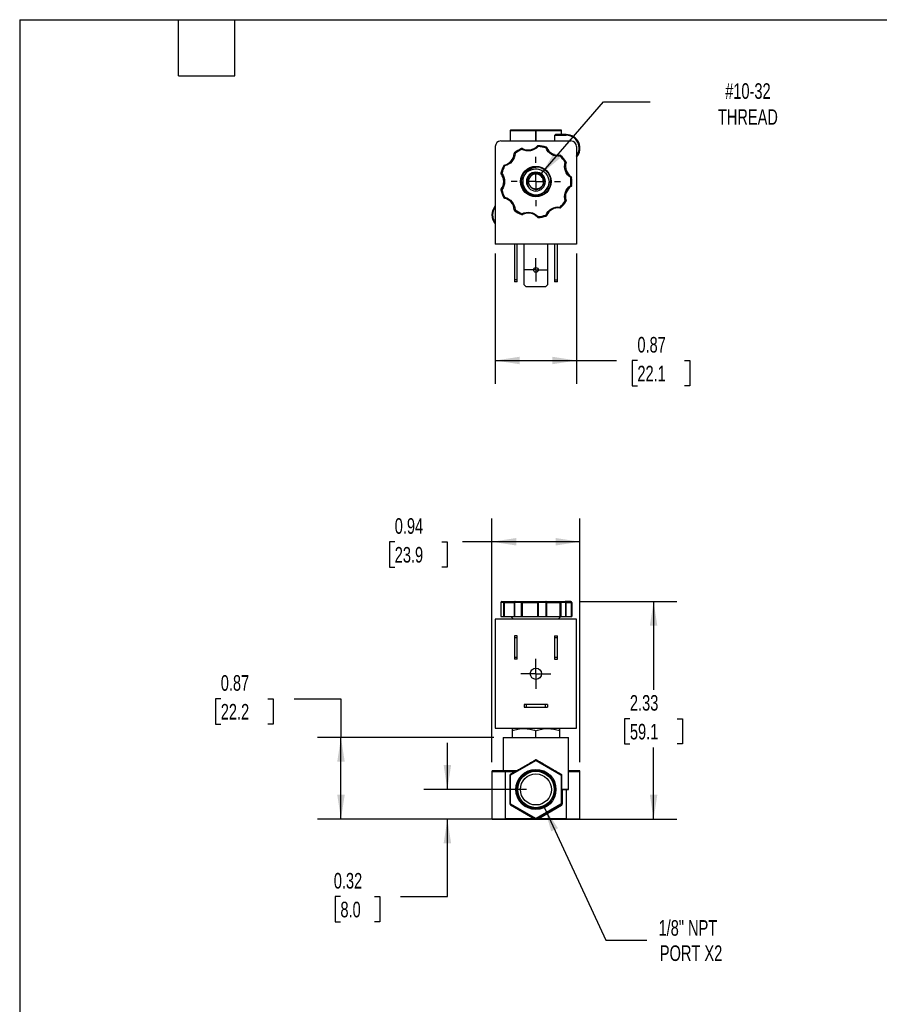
# Model space of a CAD drawing. Header units: inches. Extents: x 0.5 to 21.5, y 0.5 to 16.5.
# Tile 2 of 7: x 0.5 to 9.7, y 6 to 16.5. Entities that reach past the tile are written whole.
import ezdxf

# ---------------------------------------------------------------- set-up
doc = ezdxf.new("R2010")
doc.units = ezdxf.units.IN
doc.header["$LTSCALE"] = 2
doc.header["$MEASUREMENT"] = 0
doc.linetypes.add('SLD-Center', pattern=[0.75, 0.6, -0.05, 0.05, -0.05])
doc.linetypes.add('SLD-Solid', pattern=[0])
doc.layers.add('CENTER', color=40, linetype='SLD-Center')
doc.layers.add('DIMENSIONS', color=140, linetype='SLD-Solid', lineweight=25)
doc.layers.add('TEXT', color=140, linetype='SLD-Solid', lineweight=25)
doc.styles.add('SLDTEXTSTYLE0', font='TXT', dxfattribs={"width": 0.7})
doc.dimstyles.new('SLDDIMSTYLE0', dxfattribs={"dimtxt": 0.169922, "dimasz": 0.26, "dimexe": 0, "dimexo": 0.0625, "dimgap": 0.04248, "dimtad": 0, "dimtih": 1, "dimtoh": 1, "dimrnd": 1e-09, "dimdsep": 46, "dimtxsty": 'SLDTEXTSTYLE0', "dimsah": 1, "dimcen": 0.09, "dimadec": 0, "dimazin": 2, "dimtfac": 1, "dimtofl": 0, "dimtmove": 0, "dimatfit": 3, "dimfxl": 0, "dimfrac": 2, "dimtolj": 1, "dimtzin": 12, "dimarcsym": 0})
doc.dimstyles.new('SLDDIMSTYLE1', dxfattribs={"dimtxt": 0.169922, "dimasz": 0.26, "dimexe": 0, "dimexo": 0.0625, "dimgap": 0.04248, "dimtad": 0, "dimtih": 1, "dimtoh": 1, "dimrnd": 1e-09, "dimzin": 12, "dimdsep": 46, "dimtxsty": 'SLDTEXTSTYLE0', "dimsah": 1, "dimcen": 0.09, "dimadec": 0, "dimazin": 3, "dimtfac": 1, "dimtofl": 0, "dimtmove": 0, "dimatfit": 3, "dimfxl": 0, "dimfrac": 2, "dimtolj": 1, "dimtzin": 12, "dimarcsym": 0})
doc.dimstyles.new('SLDDIMSTYLE2', dxfattribs={"dimtxt": 0.169922, "dimasz": 0.26, "dimexe": 0, "dimexo": 0.0625, "dimgap": 0.04248, "dimtad": 0, "dimtih": 1, "dimtoh": 1, "dimrnd": 1e-09, "dimdsep": 46, "dimtxsty": 'SLDTEXTSTYLE0', "dimsah": 1, "dimcen": 0.09, "dimadec": 0, "dimazin": 2, "dimtfac": 1, "dimtmove": 0, "dimatfit": 0, "dimfxl": 0, "dimfrac": 2, "dimtolj": 1, "dimtzin": 12, "dimarcsym": 0})
doc.dimstyles.new('SLDDIMSTYLE3', dxfattribs={"dimtxt": 0.169922, "dimasz": 0.26, "dimexe": 0, "dimexo": 0.0625, "dimgap": 0.04248, "dimtad": 0, "dimtih": 1, "dimtoh": 1, "dimrnd": 1e-09, "dimzin": 12, "dimdsep": 46, "dimtxsty": 'SLDTEXTSTYLE0', "dimsah": 1, "dimcen": 0, "dimadec": 0, "dimazin": 3, "dimtfac": 1, "dimtofl": 0, "dimtmove": 0, "dimatfit": 3, "dimfxl": 0, "dimfrac": 2, "dimtolj": 1, "dimtzin": 12, "dimarcsym": 0})
doc.dimstyles.new('SLDDIMSTYLE5', dxfattribs={"dimtxt": 0.18, "dimasz": 0.26, "dimexe": 0, "dimexo": 0.0625, "dimgap": 0, "dimtad": 0, "dimtih": 1, "dimtoh": 1, "dimdec": 0, "dimrnd": 1e-09, "dimzin": 0, "dimdsep": 46, "dimtxsty": 'Standard', "dimsah": 1, "dimcen": 0.09, "dimadec": 0, "dimazin": 0, "dimtfac": 0.26, "dimtdec": 0, "dimtofl": 0, "dimtmove": 0, "dimatfit": 3, "dimfxl": 0, "dimfrac": 2, "dimtolj": 1, "dimtzin": 0, "dimarcsym": 0})

# ---------------------------------------------------------------- blocks, each defined once
blk = doc.blocks.new('_D')
at = {"layer": 'DIMENSIONS'}
for p, q in [((5.551, 8.557), (5.551, 11.165)), ((6.493, 8.557), (6.493, 11.165)), ((4.512, 10.915), (4.455, 10.915)), ((4.455, 10.915), (4.455, 10.644)), ((5.017, 10.915), (5.074, 10.915)), ((5.074, 10.915), (5.074, 10.644)), ((5.551, 10.915), (5.238, 10.915)), ((6.493, 10.915), (5.551, 10.915)), ((4.455, 10.644), (4.512, 10.644)), ((5.074, 10.644), (5.017, 10.644))]:
    blk.add_line(p, q, dxfattribs=at)
for points in [[(5.551, 10.915), (5.811, 10.875), (5.811, 10.955)], [(6.493, 10.915), (6.233, 10.955), (6.233, 10.875)]]:
    blk.add_solid(points, dxfattribs=at)
at = {"layer": 'DIMENSIONS', "char_height": 0.1667, "attachment_point": 1, "style": 'SLDTEXTSTYLE0'}
for s, insert in [('0.94', (4.512, 11.167)), ('23.9', (4.512, 10.859))]:
    blk.add_mtext(s, dxfattribs=dict(at, insert=insert))
blk = doc.blocks.new('_D_1')
at = {"layer": 'DIMENSIONS'}
for p, q in [((6.495, 10.276), (7.531, 10.276)), ((7.281, 10.276), (7.281, 9.33)), ((7.028, 9.022), (6.971, 9.022)), ((6.971, 9.022), (6.971, 8.752)), ((7.533, 9.022), (7.59, 9.022)), ((7.59, 9.022), (7.59, 8.752)), ((6.971, 8.752), (7.028, 8.752)), ((7.59, 8.752), (7.533, 8.752)), ((7.281, 7.948), (7.281, 8.714)), ((6.447, 7.948), (7.531, 7.948))]:
    blk.add_line(p, q, dxfattribs=at)
for points in [[(7.281, 10.276), (7.241, 10.016), (7.321, 10.016)], [(7.281, 7.948), (7.321, 8.208), (7.241, 8.208)]]:
    blk.add_solid(points, dxfattribs=at)
at = {"layer": 'DIMENSIONS', "char_height": 0.1667, "attachment_point": 1, "style": 'SLDTEXTSTYLE0'}
for s, insert in [('2.33', (7.028, 9.275)), ('59.1', (7.028, 8.967))]:
    blk.add_mtext(s, dxfattribs=dict(at, insert=insert))
blk = doc.blocks.new('_D_2')
at = {"layer": 'DIMENSIONS'}
for p, q in [((5.075, 8.265), (5.075, 8.765)), ((5.922, 8.265), (4.825, 8.265)), ((5.597, 7.948), (4.825, 7.948)), ((5.075, 7.119), (5.075, 7.948)), ((3.931, 7.119), (3.874, 7.119)), ((3.874, 7.119), (3.874, 6.849)), ((4.294, 7.119), (4.351, 7.119)), ((4.351, 7.119), (4.351, 6.849)), ((4.575, 7.119), (5.075, 7.119)), ((3.874, 6.849), (3.931, 6.849)), ((4.351, 6.849), (4.294, 6.849))]:
    blk.add_line(p, q, dxfattribs=at)
for points in [[(5.075, 8.265), (5.115, 8.525), (5.035, 8.525)], [(5.075, 7.948), (5.035, 7.688), (5.115, 7.688)]]:
    blk.add_solid(points, dxfattribs=at)
at = {"layer": 'DIMENSIONS', "char_height": 0.1667, "attachment_point": 1, "style": 'SLDTEXTSTYLE0'}
for s, insert in [('0.32', (3.86, 7.372)), ('8.0', (3.931, 7.064))]:
    blk.add_mtext(s, dxfattribs=dict(at, insert=insert))
blk = doc.blocks.new('_D_3')
at = {"layer": 'DIMENSIONS'}
for p, q in [((2.651, 9.236), (2.594, 9.236)), ((2.594, 9.236), (2.594, 8.965)), ((3.156, 9.236), (3.213, 9.236)), ((3.213, 9.236), (3.213, 8.965)), ((3.437, 9.236), (3.937, 9.236)), ((3.937, 9.236), (3.937, 8.821)), ((2.594, 8.965), (2.651, 8.965)), ((3.213, 8.965), (3.156, 8.965)), ((5.572, 8.821), (3.687, 8.821)), ((3.937, 7.948), (3.937, 8.821)), ((5.597, 7.948), (3.687, 7.948))]:
    blk.add_line(p, q, dxfattribs=at)
for points in [[(3.937, 8.821), (3.897, 8.561), (3.977, 8.561)], [(3.937, 7.948), (3.977, 8.208), (3.897, 8.208)]]:
    blk.add_solid(points, dxfattribs=at)
at = {"layer": 'DIMENSIONS', "char_height": 0.1667, "attachment_point": 1, "style": 'SLDTEXTSTYLE0'}
for s, insert in [('0.87', (2.651, 9.488)), ('22.2', (2.651, 9.18))]:
    blk.add_mtext(s, dxfattribs=dict(at, insert=insert))
blk = doc.blocks.new('_D_4')
at = {"layer": 'DIMENSIONS'}
for p, q in [((6.113, 8.07), (6.771, 6.652)), ((6.771, 6.652), (7.209, 6.652))]:
    blk.add_line(p, q, dxfattribs=at)
blk.add_solid([(6.113, 8.07), (6.186, 7.817), (6.259, 7.851)], dxfattribs=at)
at = {"layer": 'DIMENSIONS', "char_height": 0.1667, "attachment_point": 1, "style": 'SLDTEXTSTYLE0'}
for s, insert in [('1/8" NPT', (7.334, 6.867)), ('PORT X2', (7.348, 6.597))]:
    blk.add_mtext(s, dxfattribs=dict(at, insert=insert))
blk = doc.blocks.new('SW_CENTERMARKSYMBOL_0')
at = {"layer": 'CENTER', "color": 0}
for p, q in [((0, 0.1), (0, 0.16)), ((-0.1, 0), (-0.16, 0)), ((0, 0), (-0.1, 0)), ((0, 0), (0, 0.1)), ((0, 0), (0, -0.1)), ((0, 0), (0.1, 0)), ((0.1, 0), (0.16, 0)), ((0, -0.1), (0, -0.16))]:
    blk.add_line(p, q, dxfattribs=at)
blk = doc.blocks.new('_D_8')
at = {"layer": 'DIMENSIONS'}
for p, q in [((5.587, 13.999), (5.587, 12.604)), ((6.457, 13.999), (6.457, 12.604)), ((5.587, 12.854), (6.457, 12.854)), ((6.457, 12.854), (6.886, 12.854)), ((7.108, 12.854), (7.051, 12.854)), ((7.051, 12.854), (7.051, 12.583)), ((7.613, 12.854), (7.67, 12.854)), ((7.67, 12.854), (7.67, 12.583)), ((7.051, 12.583), (7.108, 12.583)), ((7.67, 12.583), (7.613, 12.583))]:
    blk.add_line(p, q, dxfattribs=at)
for points in [[(5.587, 12.854), (5.847, 12.814), (5.847, 12.894)], [(6.457, 12.854), (6.197, 12.894), (6.197, 12.814)]]:
    blk.add_solid(points, dxfattribs=at)
at = {"layer": 'DIMENSIONS', "char_height": 0.1667, "attachment_point": 1, "style": 'SLDTEXTSTYLE0'}
for s, insert in [('0.87', (7.108, 13.106)), ('22.1', (7.108, 12.798))]:
    blk.add_mtext(s, dxfattribs=dict(at, insert=insert))
blk = doc.blocks.new('SW_CENTERMARKSYMBOL_2')
at = {"layer": 'CENTER', "color": 0}
for p, q in [((0, 0.2), (0, 0.2635)), ((-0.2, 0), (-0.2635, 0)), ((0, 0), (-0.1, 0)), ((0, 0), (0, 0.1)), ((0, 0), (0, -0.1)), ((0, 0), (0.1, 0)), ((0.2, 0), (0.2635, 0)), ((0, -0.2), (0, -0.2635))]:
    blk.add_line(p, q, dxfattribs=at)
blk = doc.blocks.new('SW_CENTERMARKSYMBOL_3')
at = {"layer": 'CENTER', "color": 0}
for p, q in [((0, 0.1), (0, 0.125)), ((-0.1, 0), (-0.125, 0)), ((0, 0), (-0.1, 0)), ((0, 0), (0, 0.1)), ((0, 0), (0, -0.1)), ((0, 0), (0.1, 0)), ((0.1, 0), (0.125, 0)), ((0, -0.1), (0, -0.125))]:
    blk.add_line(p, q, dxfattribs=at)

msp = doc.modelspace()

# ---------------------------------------------------------------- linework, layer by layer
for p, q in [((5.752, 15.315), (5.748, 15.315)), ((5.748, 15.315), (5.748, 15.203)), ((5.754, 15.319), (5.752, 15.319)), ((5.752, 15.315), (6.018, 15.315)), ((5.752, 15.203), (5.752, 15.315)), ((6.02, 15.319), (5.754, 15.319)), ((6.026, 15.315), (6.018, 15.315)), ((6.018, 15.315), (6.018, 15.203)), ((6.02, 15.319), (6.024, 15.319)), ((6.29, 15.319), (6.024, 15.319)), ((6.026, 15.315), (6.292, 15.315)), ((6.026, 15.203), (6.026, 15.315)), ((6.29, 15.319), (6.292, 15.319)), ((6.292, 15.315), (6.292, 15.271)), ((6.296, 15.315), (6.292, 15.315)), ((6.296, 15.271), (6.296, 15.315)), ((5.647, 15.203), (6.397, 15.203)), ((6.224, 15.203), (6.224, 15.263)), ((6.224, 15.263), (6.347, 15.263)), ((6.347, 15.271), (6.238, 15.271)), ((6.347, 15.271), (6.347, 15.263)), ((5.587, 15.143), (5.587, 14.099)), ((5.799, 15.069), (5.789, 15.07)), ((5.793, 15.077), (5.799, 15.069)), ((5.873, 15.112), (5.869, 15.121)), ((5.878, 15.121), (5.873, 15.112)), ((6.045, 15.143), (6.038, 15.149)), ((6.046, 15.153), (6.045, 15.143)), ((6.129, 15.128), (6.132, 15.137)), ((6.139, 15.131), (6.129, 15.128)), ((6.457, 15.143), (6.457, 14.099)), ((6.28, 15.041), (6.279, 15.05)), ((6.287, 15.048), (6.28, 15.041)), ((6.335, 14.975), (6.344, 14.98)), ((6.345, 14.972), (6.335, 14.975)), ((5.648, 14.858), (5.658, 14.855)), ((5.658, 14.855), (5.65, 14.849)), ((5.687, 14.936), (5.678, 14.94)), ((5.685, 14.946), (5.687, 14.936)), ((6.065, 14.92), (6.078, 14.915)), ((5.942, 14.768), (5.943, 14.774)), ((5.963, 14.821), (5.965, 14.824)), ((6.395, 14.811), (6.4, 14.82)), ((6.405, 14.812), (6.395, 14.811)), ((5.658, 14.681), (5.648, 14.679)), ((5.65, 14.687), (5.658, 14.681)), ((5.972, 14.707), (5.967, 14.711)), ((6.4, 14.717), (6.395, 14.725)), ((6.395, 14.725), (6.405, 14.724)), ((5.678, 14.596), (5.687, 14.6)), ((5.687, 14.6), (5.685, 14.591)), ((6.027, 14.611), (6.025, 14.611)), ((6.335, 14.562), (6.345, 14.565)), ((6.344, 14.556), (6.335, 14.562)), ((5.789, 14.467), (5.799, 14.467)), ((5.799, 14.467), (5.793, 14.459)), ((6.279, 14.486), (6.28, 14.496)), ((6.28, 14.496), (6.287, 14.489)), ((5.869, 14.415), (5.873, 14.424)), ((5.873, 14.424), (5.878, 14.415)), ((6.038, 14.387), (6.045, 14.394)), ((6.045, 14.394), (6.046, 14.384)), ((6.132, 14.399), (6.129, 14.409)), ((6.129, 14.409), (6.139, 14.405)), ((6.457, 14.099), (5.587, 14.099)), ((5.792, 14.099), (5.792, 13.718)), ((5.823, 13.718), (5.823, 14.099)), ((5.897, 13.662), (5.897, 14.099)), ((6.147, 14.099), (6.147, 13.662)), ((6.221, 14.099), (6.221, 13.718)), ((6.252, 13.718), (6.252, 14.099)), ((5.823, 13.718), (5.792, 13.718)), ((5.792, 13.718), (5.792, 13.697)), ((5.823, 13.697), (5.792, 13.697)), ((5.823, 13.697), (5.823, 13.718)), ((6.221, 13.718), (6.252, 13.718)), ((6.221, 13.718), (6.221, 13.697)), ((6.252, 13.697), (6.221, 13.697)), ((6.252, 13.697), (6.252, 13.718)), ((5.919, 13.641), (5.897, 13.662)), ((6.126, 13.641), (5.919, 13.641)), ((6.147, 13.662), (6.126, 13.641)), ((5.648, 10.266), (5.648, 10.116)), ((5.678, 10.266), (5.648, 10.266)), ((5.648, 10.266), (5.648, 10.116)), ((5.648, 10.266), (5.648, 10.266)), ((5.685, 10.266), (5.678, 10.266)), ((5.678, 10.116), (5.678, 10.266)), ((5.685, 10.266), (5.789, 10.266)), ((5.685, 10.116), (5.685, 10.266)), ((5.793, 10.266), (5.789, 10.266)), ((5.789, 10.266), (5.789, 10.116)), ((5.869, 10.266), (5.793, 10.266)), ((5.793, 10.266), (5.793, 10.116)), ((5.878, 10.266), (5.869, 10.266)), ((5.869, 10.116), (5.869, 10.266)), ((5.878, 10.266), (6.038, 10.266)), ((5.878, 10.116), (5.878, 10.266)), ((6.046, 10.266), (6.038, 10.266)), ((6.038, 10.266), (6.038, 10.116)), ((6.046, 10.266), (6.046, 10.116)), ((6.132, 10.266), (6.046, 10.266)), ((6.132, 10.116), (6.132, 10.266)), ((6.139, 10.266), (6.132, 10.266)), ((6.139, 10.116), (6.139, 10.266)), ((6.139, 10.266), (6.279, 10.266)), ((6.279, 10.266), (6.279, 10.116)), ((6.287, 10.266), (6.279, 10.266)), ((6.287, 10.266), (6.287, 10.116)), ((6.344, 10.266), (6.287, 10.266)), ((6.344, 10.116), (6.344, 10.266)), ((6.345, 10.266), (6.344, 10.266)), ((6.345, 10.116), (6.345, 10.266)), ((6.345, 10.266), (6.4, 10.266)), ((6.4, 10.266), (6.4, 10.116)), ((6.405, 10.266), (6.4, 10.266)), ((6.405, 10.266), (6.405, 10.116)), ((6.407, 10.266), (6.405, 10.266)), ((6.407, 10.116), (6.407, 10.266)), ((5.648, 10.116), (5.678, 10.116)), ((5.648, 10.116), (5.648, 10.116)), ((5.678, 10.116), (5.685, 10.116)), ((5.685, 10.116), (5.789, 10.116)), ((5.759, 10.116), (5.776, 10.086)), ((5.789, 10.116), (5.793, 10.116)), ((5.793, 10.116), (5.869, 10.116)), ((5.869, 10.116), (5.878, 10.116)), ((5.878, 10.116), (6.038, 10.116)), ((6.038, 10.116), (6.046, 10.116)), ((6.046, 10.116), (6.132, 10.116)), ((6.132, 10.116), (6.139, 10.116)), ((6.139, 10.116), (6.279, 10.116)), ((6.269, 10.086), (6.286, 10.116)), ((6.279, 10.116), (6.287, 10.116)), ((6.287, 10.116), (6.344, 10.116)), ((6.344, 10.116), (6.345, 10.116)), ((6.345, 10.116), (6.4, 10.116)), ((6.4, 10.116), (6.405, 10.116)), ((6.405, 10.116), (6.407, 10.116)), ((6.457, 10.086), (5.587, 10.086)), ((5.587, 10.086), (5.587, 8.919)), ((6.457, 8.919), (6.457, 10.086)), ((5.792, 9.907), (5.792, 9.886)), ((5.823, 9.907), (5.792, 9.907)), ((5.823, 9.886), (5.823, 9.907)), ((6.221, 9.907), (6.252, 9.907)), ((6.221, 9.907), (6.221, 9.886)), ((6.252, 9.886), (6.252, 9.907)), ((5.823, 9.886), (5.792, 9.886)), ((5.792, 9.886), (5.792, 9.68)), ((5.823, 9.68), (5.823, 9.886)), ((6.252, 9.886), (6.221, 9.886)), ((6.221, 9.886), (6.221, 9.68)), ((6.252, 9.68), (6.252, 9.886)), ((5.792, 9.68), (5.823, 9.68)), ((5.792, 9.68), (5.792, 9.659)), ((5.823, 9.659), (5.792, 9.659)), ((5.823, 9.659), (5.823, 9.68)), ((6.221, 9.68), (6.252, 9.68)), ((6.221, 9.68), (6.221, 9.659)), ((6.221, 9.659), (6.252, 9.659)), ((6.252, 9.659), (6.252, 9.68)), ((5.897, 9.175), (5.897, 9.144)), ((5.919, 9.175), (5.897, 9.175)), ((5.919, 9.175), (5.919, 9.144)), ((6.126, 9.175), (5.919, 9.175)), ((6.126, 9.144), (6.126, 9.175)), ((6.147, 9.175), (6.126, 9.175)), ((6.147, 9.175), (6.147, 9.144)), ((5.897, 9.144), (5.919, 9.144)), ((5.919, 9.144), (6.126, 9.144)), ((6.126, 9.144), (6.147, 9.144)), ((5.587, 8.919), (6.457, 8.919)), ((5.771, 8.919), (5.767, 8.917)), ((5.767, 8.894), (5.767, 8.821)), ((6.022, 8.821), (6.022, 8.894)), ((6.278, 8.917), (6.274, 8.919)), ((6.278, 8.821), (6.278, 8.894)), ((5.672, 8.821), (5.672, 8.465)), ((5.672, 8.821), (6.372, 8.821)), ((6.372, 8.269), (6.372, 8.821)), ((6.018, 8.579), (5.752, 8.425)), ((5.754, 8.422), (6.02, 8.575)), ((6.02, 8.575), (6.018, 8.579)), ((6.026, 8.579), (6.024, 8.575)), ((6.024, 8.575), (6.29, 8.422)), ((6.292, 8.425), (6.026, 8.579)), ((5.551, 8.457), (5.551, 7.952)), ((5.551, 8.457), (5.697, 8.457)), ((5.697, 8.465), (5.559, 8.465)), ((5.697, 8.457), (5.697, 8.465)), ((5.82, 8.465), (5.697, 8.465)), ((5.697, 7.952), (5.697, 8.457)), ((5.697, 8.457), (5.799, 8.457)), ((5.748, 8.469), (5.822, 8.469)), ((5.799, 8.457), (5.75, 8.429)), ((5.752, 8.425), (5.75, 8.429)), ((5.801, 8.453), (5.799, 8.457)), ((6.485, 8.465), (6.372, 8.465)), ((6.372, 8.457), (6.493, 8.457)), ((6.493, 7.952), (6.493, 8.457)), ((5.744, 8.418), (5.744, 8.111)), ((5.744, 8.418), (5.748, 8.418)), ((5.748, 8.418), (5.752, 8.418)), ((5.748, 8.418), (5.748, 8.111)), ((5.752, 8.425), (5.754, 8.422)), ((5.752, 8.111), (5.752, 8.418)), ((6.29, 8.422), (6.292, 8.425)), ((6.292, 8.418), (6.292, 8.111)), ((6.296, 8.418), (6.292, 8.418)), ((6.296, 8.111), (6.296, 8.418)), ((6.296, 8.418), (6.297, 8.418)), ((6.297, 8.418), (6.297, 8.269)), ((6.297, 8.269), (6.296, 8.269)), ((6.297, 8.269), (6.372, 8.269)), ((6.3, 8.265), (6.368, 8.265)), ((6.304, 8.265), (6.304, 8.111)), ((6.347, 8.265), (6.347, 7.952)), ((5.744, 8.111), (5.748, 8.111)), ((5.748, 8.111), (5.752, 8.111)), ((6.292, 8.111), (6.296, 8.111)), ((6.304, 8.111), (6.296, 8.111)), ((5.75, 8.101), (5.752, 8.104)), ((5.75, 8.101), (6.008, 7.952)), ((5.752, 8.104), (5.754, 8.108)), ((5.752, 8.104), (6.018, 7.951)), ((6.02, 7.954), (5.754, 8.108)), ((6.29, 8.108), (6.024, 7.954)), ((6.026, 7.951), (6.292, 8.104)), ((6.045, 7.952), (6.296, 8.097)), ((6.29, 8.108), (6.292, 8.104)), ((6.296, 8.097), (6.292, 8.104)), ((5.551, 7.952), (5.697, 7.952)), ((5.697, 7.948), (5.697, 7.952)), ((6.008, 7.952), (5.697, 7.952)), ((5.697, 7.948), (6.018, 7.948)), ((6.01, 7.956), (6.008, 7.952)), ((6.02, 7.954), (6.018, 7.951)), ((6.018, 7.948), (6.018, 7.949)), ((6.026, 7.951), (6.024, 7.954)), ((6.027, 7.949), (6.027, 7.948)), ((6.027, 7.948), (6.347, 7.948)), ((6.045, 7.952), (6.041, 7.959)), ((6.347, 7.952), (6.045, 7.952)), ((6.347, 7.948), (6.347, 7.952)), ((6.347, 7.952), (6.493, 7.952))]:
    msp.add_line(p, q)
at = {"flags": 128}
for points in [[(5.754, 15.319), (5.754, 15.319), (5.754, 15.319), (5.753, 15.319), (5.753, 15.318), (5.753, 15.317), (5.753, 15.317), (5.753, 15.316), (5.752, 15.315)], [(6.018, 15.315), (6.019, 15.316), (6.019, 15.317), (6.019, 15.317), (6.019, 15.318), (6.019, 15.319), (6.02, 15.319), (6.02, 15.319), (6.02, 15.319)], [(6.024, 15.319), (6.025, 15.319), (6.025, 15.319), (6.026, 15.319), (6.026, 15.318), (6.026, 15.317), (6.026, 15.317), (6.026, 15.316), (6.026, 15.315)], [(6.292, 15.315), (6.292, 15.316), (6.292, 15.317), (6.292, 15.317), (6.292, 15.318), (6.292, 15.319), (6.291, 15.319), (6.291, 15.319), (6.29, 15.319)], [(5.799, 10.276), (5.798, 10.276), (5.797, 10.275), (5.796, 10.274), (5.795, 10.273), (5.794, 10.272), (5.794, 10.27), (5.793, 10.268), (5.793, 10.266)], [(5.869, 10.266), (5.869, 10.268), (5.87, 10.27), (5.87, 10.272), (5.871, 10.273), (5.871, 10.274), (5.872, 10.275), (5.873, 10.276), (5.873, 10.276)], [(5.873, 10.276), (5.874, 10.276), (5.875, 10.275), (5.876, 10.274), (5.877, 10.273), (5.877, 10.272), (5.878, 10.27), (5.878, 10.268), (5.878, 10.266)], [(6.132, 10.266), (6.132, 10.268), (6.132, 10.27), (6.132, 10.272), (6.131, 10.273), (6.131, 10.274), (6.131, 10.275), (6.13, 10.276), (6.129, 10.276)], [(6.4, 10.266), (6.4, 10.268), (6.4, 10.27), (6.399, 10.272), (6.399, 10.273), (6.398, 10.274), (6.397, 10.275), (6.396, 10.276), (6.395, 10.276)], [(5.822, 8.469), (5.822, 8.468), (5.822, 8.467), (5.822, 8.466), (5.821, 8.466), (5.821, 8.465), (5.821, 8.465), (5.82, 8.465), (5.82, 8.465)]]:
    msp.add_lwpolyline(points, dxfattribs=at)
for centre, radius in [((6.022, 14.768), 0.163), ((6.022, 13.823), 0.025), ((6.022, 9.503), 0.06), ((6.022, 8.265), 0.215), ((6.022, 8.265), 0.205), ((6.022, 8.265), 0.195), ((6.022, 8.265), 0.166)]:
    msp.add_circle(centre, radius)
for centre, radius, start, end in [((5.752, 15.315), 0.004, 90, 180), ((6.292, 15.315), 0.004, 0, 90), ((5.647, 15.143), 0.06, 90, 180), ((6.347, 15.125), 0.146, 318.8879, 90), ((6.347, 15.125), 0.138, 322.8542, 90), ((6.397, 15.143), 0.06, 0, 90), ((5.657, 15.075), 0.133, 282.3082, 357.6918), ((5.799, 15.069), 0.01, 126.5653, 177.6918), ((6.022, 14.768), 0.385, 113.4347, 126.5653), ((5.873, 15.112), 0.01, 62.3082, 113.4347), ((5.94, 15.238), 0.132, 242.3082, 317.6918), ((6.045, 15.143), 0.01, 86.5653, 137.6918), ((6.022, 14.768), 0.385, 73.4347, 86.5653), ((6.129, 15.128), 0.01, 22.3082, 73.4347), ((6.261, 15.182), 0.133, 202.3082, 277.6918), ((6.28, 15.041), 0.01, 46.5653, 97.6918), ((6.022, 14.768), 0.385, 33.4347, 46.5653), ((6.471, 14.932), 0.132, 162.3082, 237.6918), ((6.335, 14.975), 0.01, 0, 33.4347), ((6.335, 14.975), 0.01, 342.3082, 0), ((6.022, 14.768), 0.385, 153.4347, 166.5653), ((5.658, 14.855), 0.01, 166.5653, 180), ((5.658, 14.855), 0.01, 180, 217.6918), ((5.687, 14.936), 0.01, 102.3082, 153.4347), ((6.022, 14.768), 0.141, 137.3518, 180), ((6.022, 14.768), 0.101, 0, 180), ((6.022, 14.768), 0.157, 72.8763, 117.8763), ((5.545, 14.768), 0.133, 322.3082, 37.6918), ((6.022, 14.768), 0.141, 180, 357.6482), ((6.022, 14.768), 0.101, 180, 0), ((6.022, 14.768), 0.0969, 180, 218.869), ((6.022, 14.768), 0.08, 136.7975, 226.7972), ((6.395, 14.811), 0.01, 6.5653, 57.6918), ((6.022, 14.768), 0.385, 353.4347, 6.5653), ((5.658, 14.681), 0.01, 142.3082, 180), ((5.658, 14.681), 0.01, 180, 193.4347), ((6.022, 14.768), 0.385, 193.4347, 206.5653), ((6.471, 14.605), 0.133, 122.3082, 197.6918), ((6.395, 14.725), 0.01, 302.3082, 353.4347), ((5.687, 14.6), 0.01, 206.5653, 257.6918), ((5.657, 14.461), 0.133, 2.3082, 77.6918), ((6.022, 14.768), 0.385, 313.4347, 326.5653), ((6.335, 14.562), 0.01, 326.5653, 0), ((6.335, 14.562), 0.01, 0, 17.6918), ((5.697, 14.411), 0.146, 138.8879, 221.1121), ((5.697, 14.411), 0.138, 142.8542, 217.1458), ((5.799, 14.467), 0.01, 182.3082, 233.4347), ((6.022, 14.768), 0.385, 233.4347, 246.5653), ((6.261, 14.355), 0.133, 82.3082, 157.6918), ((6.28, 14.496), 0.01, 262.3082, 313.4347), ((5.873, 14.424), 0.01, 246.5653, 297.6918), ((5.94, 14.298), 0.133, 42.3082, 117.6918), ((6.045, 14.394), 0.01, 222.3082, 273.4347), ((6.022, 14.768), 0.385, 273.4347, 286.5653), ((6.129, 14.409), 0.01, 286.5653, 337.6918), ((5.658, 10.266), 0.01, 90, 180), ((5.658, 10.266), 0.00987, 90.8058, 180.7837), ((5.688, 10.267), 0.00952, 93.3677, 183.0118), ((5.698, 10.268), 0.0135, 145.7804, 190.1524), ((5.799, 10.266), 0.01, 90.0233, 180.0232), ((6.046, 10.267), 0.009, 99.8001, 187.2314), ((6.003, 10.269), 0.0423, 356.62, 10.2371), ((6.129, 10.266), 0.00965, 357.8602, 87.687), ((6.299, 10.269), 0.0198, 157.6426, 187.1105), ((6.278, 10.267), 0.00889, 351.4733, 77.5459), ((6.335, 10.266), 0.01, 0, 90), ((6.335, 10.267), 0.00929, 355.3117, 84.3793), ((6.395, 10.266), 0.00997, 359.8121, 89.8109), ((6.397, 10.266), 0.01, 0, 90), ((5.959, 8.548), 0.0674, 27.4657, 30.838), ((6.022, 8.572), 0.008, 60, 120), ((6.086, 8.548), 0.0674, 149.162, 152.5343), ((5.559, 8.457), 0.008, 90, 180), ((5.744, 8.468), 0.00365, 277.6697, 6.0189), ((5.82, 8.469), 0.004, 270, 300), ((6.294, 8.428), 0.00306, 160.8126, 233.6214), ((6.485, 8.457), 0.008, 0, 90), ((5.756, 8.418), 0.008, 120, 180), ((6.288, 8.418), 0.008, 0, 60), ((6.3, 8.261), 0.004, 90, 180), ((6.368, 8.269), 0.004, 270, 0), ((5.756, 8.111), 0.008, 180, 240), ((6.288, 8.111), 0.008, 300, 0), ((5.555, 7.952), 0.004, 180, 270), ((6.018, 7.949), 0.00198, 80.3956, 147.4271), ((6.022, 7.957), 0.008, 240, 300), ((6.018, 7.965), 0.017, 270, 300), ((6.019, 7.949), 0.00158, 84.2244, 149.4663), ((6.025, 7.947), 0.00277, 39.6422, 84.2702), ((6.028, 7.947), 0.0038, 40.2327, 106.8337), ((6.489, 7.952), 0.004, 270, 0)]:
    msp.add_arc(centre, radius, start, end)
msp.add_ellipse((6.238, 15.263), major_axis=(0.0139, 0), ratio=0.57735, start_param=1.570796, end_param=3.141593)
for points, knots in [([(5.799, 15.069), (5.798, 15.038), (5.786, 15.008), (5.746, 14.959), (5.718, 14.943), (5.687, 14.936)], [0, 0, 0, 0, 0.5, 0.5, 1, 1, 1, 1]), ([(6.045, 15.143), (6.024, 15.119), (5.995, 15.104), (5.933, 15.093), (5.901, 15.098), (5.873, 15.112)], [0, 0, 0, 0, 0.5, 0.5, 1, 1, 1, 1]), ([(6.28, 15.041), (6.249, 15.036), (6.217, 15.043), (6.163, 15.074), (6.141, 15.098), (6.129, 15.128)], [0, 0, 0, 0, 0.5, 0.5, 1, 1, 1, 1]), ([(6.395, 14.811), (6.368, 14.828), (6.348, 14.853), (6.327, 14.912), (6.326, 14.945), (6.335, 14.975)], [0, 0, 0, 0, 0.5, 0.5, 1, 1, 1, 1]), ([(6.069, 14.919), (6.077, 14.916), (6.094, 14.91), (6.117, 14.895), (6.137, 14.878), (6.153, 14.857), (6.166, 14.834), (6.175, 14.809), (6.18, 14.782), (6.18, 14.756), (6.176, 14.729), (6.167, 14.704), (6.154, 14.681), (6.138, 14.66), (6.118, 14.642), (6.095, 14.628), (6.071, 14.618), (6.045, 14.612), (6.018, 14.61), (5.992, 14.613), (5.966, 14.62), (5.942, 14.632), (5.92, 14.647), (5.901, 14.666), (5.886, 14.688), (5.875, 14.712), (5.867, 14.738), (5.864, 14.764), (5.866, 14.791), (5.872, 14.817), (5.882, 14.842), (5.897, 14.864), (5.915, 14.884), (5.929, 14.896), (5.939, 14.901), (5.94, 14.902)], [0, 0, 0, 0, 0.03109, 0.062179, 0.093269, 0.124359, 0.155444, 0.18653, 0.217619, 0.248708, 0.279794, 0.310879, 0.341967, 0.373054, 0.404141, 0.435227, 0.466312, 0.497398, 0.528487, 0.559575, 0.590661, 0.621746, 0.652835, 0.683924, 0.71501, 0.746096, 0.777183, 0.808271, 0.839357, 0.870443, 0.901529, 0.932614, 0.963703, 0.994792, 1, 1, 1, 1]), ([(6.163, 14.762), (6.163, 14.749), (6.161, 14.736), (6.156, 14.718), (6.153, 14.712), (6.148, 14.7), (6.145, 14.694), (6.134, 14.678), (6.126, 14.667), (6.111, 14.654), (6.106, 14.65), (6.096, 14.643), (6.09, 14.64), (6.073, 14.631), (6.06, 14.627), (6.035, 14.621), (6.022, 14.621), (6.002, 14.622), (5.996, 14.623), (5.983, 14.625), (5.977, 14.627), (5.958, 14.633), (5.946, 14.639), (5.93, 14.65), (5.925, 14.654), (5.915, 14.663), (5.911, 14.668), (5.898, 14.682), (5.891, 14.693), (5.879, 14.717), (5.875, 14.729), (5.87, 14.754), (5.869, 14.768), (5.87, 14.794), (5.873, 14.806), (5.88, 14.831), (5.886, 14.843), (5.896, 14.86), (5.9, 14.865), (5.908, 14.875), (5.913, 14.88), (5.927, 14.893), (5.937, 14.901), (5.949, 14.907)], [0, 0, 0, 0, 0.0625, 0.0625, 0.09375, 0.09375, 0.125, 0.125, 0.1875, 0.1875, 0.21875, 0.21875, 0.25, 0.25, 0.3125, 0.3125, 0.375, 0.375, 0.40625, 0.40625, 0.4375, 0.4375, 0.5, 0.5, 0.53125, 0.53125, 0.5625, 0.5625, 0.625, 0.625, 0.6875, 0.6875, 0.75, 0.75, 0.8125, 0.8125, 0.875, 0.875, 0.90625, 0.90625, 0.9375, 0.9375, 1, 1, 1, 1]), ([(6.069, 14.919), (6.055, 14.922), (6.041, 14.923), (6.02, 14.921), (6.013, 14.92), (5.999, 14.917), (5.992, 14.915), (5.973, 14.908), (5.96, 14.902), (5.943, 14.889), (5.938, 14.885), (5.928, 14.875), (5.923, 14.869), (5.919, 14.864)], [0, 0, 0, 0, 0.25, 0.25, 0.375, 0.375, 0.5, 0.5, 0.75, 0.75, 0.875, 0.875, 1, 1, 1, 1]), ([(5.919, 14.864), (5.921, 14.865), (5.924, 14.869), (5.93, 14.873), (5.936, 14.878), (5.943, 14.882), (5.949, 14.885), (5.956, 14.889), (5.963, 14.892), (5.968, 14.893), (5.97, 14.894)], [0, 0, 0, 0, 0.122135, 0.244854, 0.36877, 0.493714, 0.619504, 0.745949, 0.87285, 1, 1, 1, 1]), ([(6.11, 14.768), (6.11, 14.77), (6.11, 14.774), (6.11, 14.78), (6.109, 14.786), (6.107, 14.794), (6.103, 14.806), (6.096, 14.819), (6.086, 14.832), (6.074, 14.843), (6.054, 14.855), (6.03, 14.861), (6.007, 14.86), (5.989, 14.856), (5.972, 14.848), (5.96, 14.839), (5.95, 14.83), (5.943, 14.821), (5.937, 14.811), (5.932, 14.801), (5.928, 14.79), (5.927, 14.782), (5.926, 14.779)], [0, 0, 0, 0, 0.018013, 0.039493, 0.064517, 0.093127, 0.125302, 0.197114, 0.250303, 0.302278, 0.37528, 0.499675, 0.556776, 0.624679, 0.698662, 0.749643, 0.79187, 0.834226, 0.876544, 0.918486, 0.959733, 1, 1, 1, 1]), ([(5.97, 14.894), (5.979, 14.897), (5.987, 14.9), (6.005, 14.904), (6.014, 14.904), (6.032, 14.904), (6.04, 14.903), (6.058, 14.9), (6.066, 14.897), (6.083, 14.891), (6.091, 14.886), (6.106, 14.877), (6.112, 14.871), (6.125, 14.858), (6.131, 14.851), (6.141, 14.837), (6.145, 14.829), (6.148, 14.82)], [0, 0, 0, 0, 0.125, 0.125, 0.25, 0.25, 0.375, 0.375, 0.5, 0.5, 0.625, 0.625, 0.75, 0.75, 0.875, 0.875, 1, 1, 1, 1]), ([(5.947, 14.707), (5.946, 14.709), (5.944, 14.712), (5.941, 14.719), (5.938, 14.727), (5.935, 14.737), (5.933, 14.748), (5.933, 14.759), (5.933, 14.765), (5.934, 14.768)], [0, 0, 0, 0, 0.082946, 0.194386, 0.333813, 0.500037, 0.698753, 0.864964, 1, 1, 1, 1]), ([(5.934, 14.768), (5.934, 14.77), (5.934, 14.773), (5.936, 14.779), (5.937, 14.785), (5.94, 14.792), (5.944, 14.8), (5.95, 14.809), (5.958, 14.817), (5.962, 14.821), (5.964, 14.823)], [0, 0, 0, 0, 0.077887, 0.16701, 0.267211, 0.378159, 0.499304, 0.71265, 0.87874, 1, 1, 1, 1]), ([(5.944, 14.752), (5.944, 14.752), (5.943, 14.757), (5.943, 14.763), (5.942, 14.768)], [0, 0, 0, 0, 0.043417, 1, 1, 1, 1]), ([(6.102, 14.768), (6.102, 14.776), (6.101, 14.784), (6.097, 14.799), (6.093, 14.807), (6.084, 14.82), (6.079, 14.826), (6.066, 14.836), (6.059, 14.84), (6.044, 14.846), (6.036, 14.847), (6.025, 14.848), (6.021, 14.848), (6.013, 14.848), (6.009, 14.847), (5.997, 14.845), (5.99, 14.842), (5.976, 14.834), (5.97, 14.829), (5.964, 14.823)], [0, 0, 0, 0, 0.125, 0.125, 0.25, 0.25, 0.375, 0.375, 0.5, 0.5, 0.625, 0.625, 0.6875, 0.6875, 0.75, 0.75, 0.875, 0.875, 1, 1, 1, 1]), ([(5.968, 14.71), (5.973, 14.704), (5.979, 14.7), (5.993, 14.692), (6.001, 14.689), (6.016, 14.686), (6.024, 14.685), (6.04, 14.687), (6.048, 14.688), (6.063, 14.694), (6.071, 14.699), (6.08, 14.706), (6.083, 14.709), (6.089, 14.715), (6.091, 14.718), (6.099, 14.728), (6.103, 14.736), (6.108, 14.752), (6.11, 14.76), (6.11, 14.768)], [0, 0, 0, 0, 0.125, 0.125, 0.25, 0.25, 0.375, 0.375, 0.5, 0.5, 0.625, 0.625, 0.6875, 0.6875, 0.75, 0.75, 0.875, 0.875, 1, 1, 1, 1]), ([(6.102, 14.768), (6.102, 14.763), (6.102, 14.752), (6.097, 14.737), (6.089, 14.723), (6.079, 14.711), (6.067, 14.701), (6.053, 14.694), (6.038, 14.689), (6.022, 14.688), (6.007, 14.689), (5.992, 14.693), (5.984, 14.698), (5.98, 14.701)], [0, 0, 0, 0, 0.091985, 0.183969, 0.275954, 0.367939, 0.459924, 0.551908, 0.643893, 0.735878, 0.827863, 0.919847, 1, 1, 1, 1]), ([(6.148, 14.82), (6.149, 14.818), (6.151, 14.814), (6.154, 14.808), (6.156, 14.802), (6.158, 14.795), (6.16, 14.789), (6.161, 14.782), (6.162, 14.775), (6.163, 14.769), (6.163, 14.765), (6.163, 14.762)], [0, 0, 0, 0, 0.113031, 0.225883, 0.338411, 0.450474, 0.561933, 0.672659, 0.782527, 0.891419, 1, 1, 1, 1]), ([(6.335, 14.562), (6.326, 14.592), (6.327, 14.624), (6.348, 14.683), (6.368, 14.708), (6.395, 14.725)], [0, 0, 0, 0, 0.5, 0.5, 1, 1, 1, 1]), ([(5.687, 14.6), (5.718, 14.594), (5.746, 14.577), (5.786, 14.529), (5.798, 14.499), (5.799, 14.467)], [0, 0, 0, 0, 0.5, 0.5, 1, 1, 1, 1]), ([(5.873, 14.424), (5.901, 14.439), (5.933, 14.444), (5.995, 14.433), (6.024, 14.417), (6.045, 14.394)], [0, 0, 0, 0, 0.5, 0.5, 1, 1, 1, 1]), ([(6.129, 14.409), (6.141, 14.438), (6.163, 14.462), (6.217, 14.494), (6.249, 14.5), (6.28, 14.496)], [0, 0, 0, 0, 0.5, 0.5, 1, 1, 1, 1]), ([(5.687, 10.276), (5.718, 10.276), (5.746, 10.276), (5.786, 10.276), (5.798, 10.276), (5.799, 10.276)], [0, 0, 0, 0, 0.5, 0.5, 1, 1, 1, 1]), ([(5.873, 10.276), (5.901, 10.276), (5.933, 10.276), (5.995, 10.276), (6.024, 10.276), (6.045, 10.276)], [0, 0, 0, 0, 0.5, 0.5, 1, 1, 1, 1]), ([(6.129, 10.276), (6.141, 10.276), (6.163, 10.276), (6.217, 10.276), (6.249, 10.276), (6.28, 10.276)], [0, 0, 0, 0, 0.5, 0.5, 1, 1, 1, 1]), ([(6.395, 10.276), (6.389, 10.276), (6.376, 10.276), (6.36, 10.276), (6.347, 10.276), (6.341, 10.276), (6.338, 10.276)], [0, 0, 0, 0, 0.2444175, 0.4887251, 0.7471407, 1, 1, 1, 1]), ([(5.767, 8.894), (5.787, 8.901), (5.809, 8.907), (5.851, 8.915), (5.873, 8.917), (5.905, 8.917), (5.916, 8.916), (5.938, 8.914), (5.948, 8.913), (5.98, 8.907), (6.002, 8.901), (6.022, 8.894)], [0, 0, 0, 0, 0.25, 0.25, 0.5, 0.5, 0.625, 0.625, 0.75, 0.75, 1, 1, 1, 1]), ([(6.022, 8.894), (6.043, 8.901), (6.064, 8.907), (6.107, 8.915), (6.128, 8.917), (6.161, 8.917), (6.172, 8.916), (6.194, 8.914), (6.204, 8.913), (6.236, 8.907), (6.257, 8.901), (6.278, 8.894)], [0, 0, 0, 0, 0.25, 0.25, 0.5, 0.5, 0.625, 0.625, 0.75, 0.75, 1, 1, 1, 1]), ([(5.822, 8.469), (5.825, 8.471), (5.832, 8.474), (5.842, 8.48), (5.853, 8.487), (5.864, 8.493), (5.876, 8.5), (5.889, 8.507), (5.901, 8.515), (5.918, 8.525), (5.939, 8.537), (5.964, 8.551), (5.99, 8.566), (6.007, 8.576), (6.017, 8.582)], [0, 0, 0, 0, 0.0556043, 0.1129743, 0.1721146, 0.2330288, 0.2957208, 0.3601937, 0.4264506, 0.4944943, 0.6144362, 0.7478697, 0.8567957, 1, 1, 1, 1]), ([(6.017, 8.582), (6.017, 8.582), (6.018, 8.583), (6.02, 8.584), (6.023, 8.584), (6.026, 8.584), (6.028, 8.583), (6.028, 8.582)], [0, 0, 0, 0, 0.16626, 0.331281, 0.500386, 0.751777, 1, 1, 1, 1]), ([(6.028, 8.582), (6.032, 8.58), (6.04, 8.576), (6.051, 8.569), (6.061, 8.563), (6.071, 8.558), (6.079, 8.552), (6.088, 8.548), (6.095, 8.543), (6.113, 8.533), (6.139, 8.517), (6.175, 8.497), (6.207, 8.478), (6.234, 8.462), (6.253, 8.451), (6.267, 8.443), (6.28, 8.436), (6.287, 8.431), (6.291, 8.429)], [0, 0, 0, 0, 0.0397758, 0.0772568, 0.1124429, 0.1453341, 0.1759305, 0.2042321, 0.230239, 0.2539512, 0.3894763, 0.5106539, 0.640657, 0.7616804, 0.8235833, 0.8839245, 0.9427231, 1, 1, 1, 1]), ([(5.741, 8.465), (5.741, 8.465), (5.742, 8.466), (5.744, 8.468), (5.746, 8.468), (5.748, 8.469)], [0, 0, 0, 0, 0.118255, 0.547125, 1, 1, 1, 1]), ([(5.75, 8.429), (5.75, 8.428), (5.749, 8.427), (5.747, 8.426), (5.746, 8.424), (5.745, 8.421), (5.745, 8.419), (5.744, 8.418)], [0, 0, 0, 0, 0.16633, 0.331392, 0.500288, 0.748721, 1, 1, 1, 1]), ([(5.799, 8.457), (5.8, 8.457), (5.803, 8.458), (5.806, 8.459), (5.809, 8.461), (5.812, 8.462), (5.814, 8.462), (5.816, 8.463), (5.818, 8.464), (5.82, 8.465), (5.82, 8.465), (5.82, 8.465)], [0, 0, 0, 0, 0.172733, 0.322839, 0.450353, 0.55533, 0.637877, 0.762499, 0.861403, 0.9381, 1, 1, 1, 1]), ([(5.822, 8.465), (5.822, 8.465), (5.822, 8.465), (5.822, 8.466), (5.823, 8.467), (5.823, 8.468), (5.822, 8.468), (5.822, 8.469)], [0, 0, 0, 0, 0.208931, 0.375783, 0.500576, 0.778365, 1, 1, 1, 1]), ([(6.291, 8.429), (6.292, 8.428), (6.293, 8.428), (6.294, 8.426), (6.296, 8.424), (6.297, 8.422), (6.297, 8.419), (6.297, 8.418)], [0, 0, 0, 0, 0.17759, 0.343297, 0.500269, 0.762158, 1, 1, 1, 1]), ([(6.297, 8.269), (6.297, 8.268), (6.297, 8.268), (6.298, 8.267), (6.298, 8.267), (6.298, 8.266), (6.299, 8.265), (6.299, 8.265), (6.3, 8.265), (6.3, 8.265)], [0, 0, 0, 0, 0.056443, 0.124096, 0.209001, 0.314221, 0.441296, 0.671861, 1, 1, 1, 1]), ([(5.744, 8.111), (5.745, 8.11), (5.745, 8.109), (5.745, 8.107), (5.746, 8.105), (5.747, 8.104), (5.748, 8.103), (5.749, 8.101), (5.75, 8.101), (5.75, 8.101)], [0, 0, 0, 0, 0.166577, 0.333154, 0.499731, 0.624377, 0.749064, 0.874572, 1, 1, 1, 1]), ([(6.296, 8.097), (6.297, 8.098), (6.298, 8.098), (6.3, 8.1), (6.301, 8.101), (6.303, 8.104), (6.304, 8.106), (6.304, 8.109), (6.304, 8.11), (6.304, 8.111)], [0, 0, 0, 0, 0.125034, 0.250068, 0.375103, 0.500137, 0.748375, 0.872716, 1, 1, 1, 1]), ([(5.555, 7.948), (5.555, 7.948), (5.559, 7.948), (5.573, 7.948), (5.584, 7.948), (5.61, 7.948), (5.626, 7.948), (5.66, 7.948), (5.679, 7.948), (5.697, 7.948)], [0, 0, 0, 0, 0.25, 0.25, 0.5, 0.5, 0.75, 0.75, 1, 1, 1, 1]), ([(6.016, 7.95), (6.016, 7.95), (6.014, 7.95), (6.011, 7.951), (6.009, 7.952), (6.008, 7.952)], [0, 0, 0, 0, 0.238634, 0.571915, 1, 1, 1, 1]), ([(6.024, 7.95), (6.024, 7.949), (6.022, 7.949), (6.019, 7.949), (6.018, 7.949)], [0, 0, 0, 0, 0.321613, 1, 1, 1, 1]), ([(6.021, 7.949), (6.022, 7.949), (6.024, 7.948), (6.026, 7.948), (6.027, 7.948)], [0, 0, 0, 0, 0.251945, 1, 1, 1, 1]), ([(6.027, 7.949), (6.026, 7.949), (6.024, 7.949), (6.023, 7.949), (6.022, 7.949)], [0, 0, 0, 0, 0.782023, 1, 1, 1, 1]), ([(6.03, 7.949), (6.03, 7.949), (6.029, 7.949), (6.028, 7.949), (6.027, 7.949)], [0, 0, 0, 0, 0.509384, 1, 1, 1, 1]), ([(6.045, 7.952), (6.042, 7.952), (6.037, 7.951), (6.032, 7.95), (6.03, 7.949)], [0, 0, 0, 0, 0.616061, 1, 1, 1, 1]), ([(6.347, 7.948), (6.35, 7.948), (6.355, 7.948), (6.363, 7.948), (6.37, 7.948), (6.378, 7.948), (6.385, 7.948), (6.393, 7.948), (6.402, 7.948), (6.413, 7.948), (6.426, 7.948), (6.437, 7.948), (6.448, 7.948), (6.458, 7.948), (6.469, 7.948), (6.478, 7.948), (6.484, 7.948), (6.487, 7.948), (6.489, 7.948), (6.489, 7.948), (6.489, 7.948), (6.489, 7.948)], [0, 0, 0, 0, 0.034293, 0.068586, 0.102879, 0.137172, 0.171465, 0.205758, 0.240051, 0.305081, 0.370022, 0.435211, 0.500104, 0.565424, 0.63008, 0.759981, 0.820064, 0.879954, 0.939693, 0.977086, 1, 1, 1, 1])]:
    msp.add_open_spline(points, degree=3, knots=knots)
for points in [[(5.873, 15.112), (5.847, 15.101), (5.822, 15.086), (5.799, 15.069)], [(6.129, 15.128), (6.102, 15.136), (6.074, 15.141), (6.045, 15.143)], [(6.335, 14.975), (6.32, 14.999), (6.301, 15.021), (6.28, 15.041)], [(5.687, 14.936), (5.674, 14.91), (5.664, 14.883), (5.658, 14.855)], [(5.658, 14.855), (5.677, 14.83), (5.687, 14.8), (5.687, 14.768)], [(5.687, 14.768), (5.687, 14.737), (5.677, 14.706), (5.658, 14.681)], [(5.926, 14.779), (5.926, 14.775), (5.926, 14.772), (5.926, 14.768)], [(6.397, 14.768), (6.397, 14.783), (6.397, 14.797), (6.395, 14.811)], [(6.395, 14.725), (6.397, 14.74), (6.397, 14.754), (6.397, 14.768)], [(5.658, 14.681), (5.664, 14.653), (5.674, 14.626), (5.687, 14.6)], [(6.28, 14.496), (6.301, 14.516), (6.32, 14.538), (6.335, 14.562)], [(5.799, 14.467), (5.822, 14.45), (5.847, 14.436), (5.873, 14.424)], [(6.045, 14.394), (6.074, 14.396), (6.102, 14.401), (6.129, 14.409)], [(5.658, 10.276), (5.664, 10.276), (5.674, 10.276), (5.687, 10.276)], [(5.799, 10.276), (5.822, 10.276), (5.847, 10.276), (5.873, 10.276)], [(6.045, 10.276), (6.074, 10.276), (6.102, 10.276), (6.129, 10.276)], [(6.28, 10.276), (6.301, 10.276), (6.32, 10.276), (6.335, 10.276)], [(6.395, 10.276), (6.397, 10.276), (6.397, 10.276), (6.397, 10.276)], [(5.767, 8.917), (5.767, 8.917), (5.767, 8.908), (5.767, 8.894)], [(6.278, 8.894), (6.278, 8.908), (6.278, 8.917), (6.278, 8.917)], [(6.02, 8.575), (6.022, 8.576), (6.023, 8.576), (6.024, 8.575)], [(5.752, 8.418), (5.752, 8.42), (5.753, 8.421), (5.754, 8.422)], [(6.29, 8.422), (6.292, 8.421), (6.292, 8.42), (6.292, 8.418)], [(5.754, 8.108), (5.753, 8.108), (5.752, 8.11), (5.752, 8.111)], [(6.292, 8.111), (6.292, 8.11), (6.292, 8.108), (6.29, 8.108)], [(6.018, 7.949), (6.017, 7.949), (6.017, 7.95), (6.016, 7.95)], [(6.024, 7.954), (6.023, 7.953), (6.022, 7.953), (6.02, 7.954)]]:
    msp.add_open_spline(points, degree=3)
at = {"layer": 'TEXT'}
for p, q in [((0.5, 16.5), (21.5, 16.5)), ((0.5, 16.5), (0.5, 0.5)), ((2.2, 15.9), (2.2, 16.5)), ((2.8, 15.9), (2.8, 16.5)), ((2.2, 15.9), (2.8, 15.9))]:
    msp.add_line(p, q, dxfattribs=at)

# ---------------------------------------------------------------- block references
at = {"layer": 'CENTER'}
for name, p in [('SW_CENTERMARKSYMBOL_2', (6.022, 14.768)), ('SW_CENTERMARKSYMBOL_3', (6.022, 13.823)), ('SW_CENTERMARKSYMBOL_0', (6.022, 9.503))]:
    msp.add_blockref(name, p, dxfattribs=at)

# ---------------------------------------------------------------- texts
at = {"layer": 'TEXT', "insert": (8.29, 15.82), "char_height": 0.16667, "attachment_point": 2, "style": 'SLDTEXTSTYLE0'}
msp.add_mtext('#10-32^JTHREAD', dxfattribs=at)

# ---------------------------------------------------------------- dimensions: what is measured, and where the dimension line sits
at = {"layer": 'DIMENSIONS'}
for base, p1, p2, picture, middle in [((6.457, 12.854), (5.587, 14.099), (6.457, 14.099), '_D_8', (7.36, 12.854)), ((6.493, 10.915), (5.551, 8.457), (6.493, 8.457), '_D', (4.764, 10.915))]:
    dim = msp.add_linear_dim(base=base, p1=p1, p2=p2, dimstyle='SLDDIMSTYLE0', dxfattribs=at)
    dim.commit()
    dim.dimension.update_dxf_attribs({"geometry": picture, "text_midpoint": middle, "dimtype": 160})
for base, p1, p2, dimstyle, picture, middle in [((7.281, 10.276), (6.347, 7.948), (6.395, 10.276), 'SLDDIMSTYLE1', '_D_1', (7.281, 9.022)), ((3.937, 8.821), (5.697, 7.948), (5.672, 8.821), 'SLDDIMSTYLE0', '_D_3', (3.937, 9.236)), ((5.075, 7.948), (6.022, 8.265), (5.697, 7.948), 'SLDDIMSTYLE2', '_D_2', (5.075, 7.119))]:
    dim = msp.add_linear_dim(base=base, p1=p1, p2=p2, angle=90, dimstyle=dimstyle, dxfattribs=at)
    dim.commit()
    dim.dimension.update_dxf_attribs({"geometry": picture, "text_midpoint": middle, "dimtype": 160})
dim = msp.add_diameter_dim_2p(p1=(5.932, 8.46), p2=(6.113, 8.07), text='1/8" NPT\\PPORT X2', dimstyle='SLDDIMSTYLE3', override={"dimpost": '<>'}, dxfattribs=at)
dim.commit()
dim.dimension.update_dxf_attribs({"geometry": '_D_4', "text_midpoint": (7.834, 6.652), "dimtype": 163})

# ---------------------------------------------------------------- leaders
at = {"layer": 'TEXT'}
msp.add_leader([(6.08, 14.851), (6.746, 15.623), (7.246, 15.623)], dimstyle='SLDDIMSTYLE5', dxfattribs=at)

doc.saveas('drawing.dxf')
